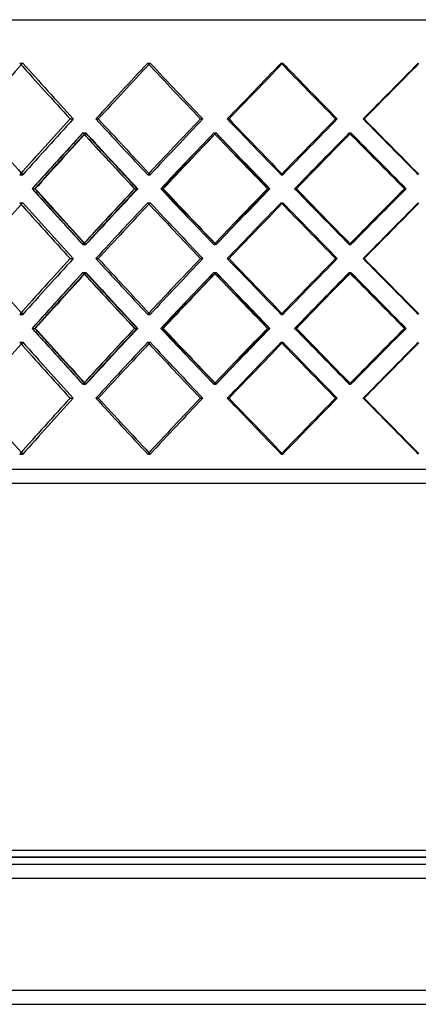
# Model space of a CAD drawing. Header units: millimetres. Extents: x -675 to 675, y -276 to 276.
# Tile 6 of 14: x -204 to -62, y -276 to 75. Entities that reach past the tile are written whole.
import ezdxf

# ---------------------------------------------------------------- set-up
doc = ezdxf.new("R2010")
doc.units = ezdxf.units.MM
doc.layers.add('HIDDEN', color=7, linetype='Continuous')
doc.layers.add('THICK', color=7, linetype='Continuous')

msp = doc.modelspace()

# ---------------------------------------------------------------- linework, layer by layer
at = {"layer": 'HIDDEN'}
for p, q in [((-204.32, 60.03), (-203.19, 60.03)), ((-204.32, 60.03), (-203.19, 60.03)), ((-158.66, 60.03), (-157.79, 60.03)), ((-158.66, 60.03), (-157.79, 60.03)), ((-111.08, 60.03), (-110.47, 60.03)), ((-111.08, 60.03), (-110.47, 60.03)), ((-186.36, 40.12), (-185.23, 40.12)), ((-186.36, 40.12), (-185.23, 40.12)), ((-177.15, 40.12), (-176.28, 40.12)), ((-139.86, 40.12), (-138.99, 40.12)), ((-139.86, 40.12), (-138.99, 40.12)), ((-130.27, 40.12), (-129.66, 40.12)), ((-91.67, 40.12), (-91.06, 40.12)), ((-91.67, 40.12), (-91.06, 40.12)), ((-81.81, 40.12), (-81.47, 40.12)), ((-181.81, 35.14), (-180.68, 35.14)), ((-181.73, 35.14), (-180.85, 35.14)), ((-135.12, 35.14), (-134.24, 35.14)), ((-135.04, 35.14), (-134.42, 35.14)), ((-86.79, 35.14), (-86.18, 35.14)), ((-86.71, 35.14), (-86.36, 35.14)), ((-204.32, 20.21), (-203.19, 20.21)), ((-204.32, 20.21), (-203.19, 20.21)), ((-158.66, 20.21), (-157.79, 20.21)), ((-158.66, 20.21), (-157.79, 20.21)), ((-111.08, 20.21), (-110.47, 20.21)), ((-111.08, 20.21), (-110.47, 20.21)), ((-199.83, 15.23), (-198.95, 15.23)), ((-163.35, 15.23), (-162.21, 15.23)), ((-163.31, 15.23), (-162.44, 15.23)), ((-153.96, 15.23), (-153.34, 15.23)), ((-115.94, 15.23), (-115.05, 15.23)), ((-115.9, 15.23), (-115.28, 15.23)), ((-106.21, 15.23), (-105.87, 15.23)), ((-67.12, 15.23), (-66.5, 15.23)), ((-67.08, 15.23), (-66.73, 15.23)), ((-204.32, 10.26), (-203.19, 10.26)), ((-204.32, 10.26), (-203.19, 10.26)), ((-158.66, 10.26), (-157.79, 10.26)), ((-158.66, 10.26), (-157.79, 10.26)), ((-111.08, 10.26), (-110.47, 10.26)), ((-111.08, 10.26), (-110.47, 10.26)), ((-181.81, -4.68), (-180.68, -4.68)), ((-181.73, -4.68), (-180.85, -4.68)), ((-135.12, -4.68), (-134.24, -4.68)), ((-135.04, -4.68), (-134.42, -4.68)), ((-86.79, -4.68), (-86.18, -4.68)), ((-86.71, -4.68), (-86.36, -4.68)), ((-186.36, -9.65), (-185.23, -9.65)), ((-186.36, -9.65), (-185.23, -9.65)), ((-177.15, -9.65), (-176.28, -9.65)), ((-139.86, -9.65), (-138.99, -9.65)), ((-139.86, -9.65), (-138.99, -9.65)), ((-130.27, -9.65), (-129.66, -9.65)), ((-91.67, -9.65), (-91.06, -9.65)), ((-91.67, -9.65), (-91.06, -9.65)), ((-81.81, -9.65), (-81.47, -9.65)), ((-181.81, -14.62), (-180.68, -14.62)), ((-181.73, -14.62), (-180.85, -14.62)), ((-135.12, -14.62), (-134.24, -14.62)), ((-135.04, -14.62), (-134.42, -14.62)), ((-86.79, -14.62), (-86.18, -14.62)), ((-86.71, -14.62), (-86.36, -14.62)), ((-204.32, -29.56), (-203.19, -29.56)), ((-204.32, -29.56), (-203.19, -29.56)), ((-158.66, -29.56), (-157.79, -29.56)), ((-158.66, -29.56), (-157.79, -29.56)), ((-111.08, -29.56), (-110.47, -29.56)), ((-111.08, -29.56), (-110.47, -29.56)), ((-199.83, -34.53), (-198.95, -34.53)), ((-163.35, -34.53), (-162.21, -34.53)), ((-163.31, -34.53), (-162.44, -34.53)), ((-153.96, -34.53), (-153.34, -34.53)), ((-115.94, -34.53), (-115.05, -34.53)), ((-115.9, -34.53), (-115.28, -34.53)), ((-106.21, -34.53), (-105.87, -34.53)), ((-67.12, -34.53), (-66.5, -34.53)), ((-67.08, -34.53), (-66.73, -34.53)), ((-204.32, -39.51), (-203.19, -39.51)), ((-204.32, -39.51), (-203.19, -39.51)), ((-158.66, -39.51), (-157.79, -39.51)), ((-158.66, -39.51), (-157.79, -39.51)), ((-111.08, -39.51), (-110.47, -39.51)), ((-111.08, -39.51), (-110.47, -39.51)), ((-181.81, -54.44), (-180.68, -54.44)), ((-181.73, -54.44), (-180.85, -54.44)), ((-135.12, -54.44), (-134.24, -54.44)), ((-135.04, -54.44), (-134.42, -54.44)), ((-86.79, -54.44), (-86.18, -54.44)), ((-86.71, -54.44), (-86.36, -54.44)), ((-186.36, -59.42), (-185.23, -59.42)), ((-186.36, -59.42), (-185.23, -59.42)), ((-177.15, -59.42), (-176.28, -59.42)), ((-139.86, -59.42), (-138.99, -59.42)), ((-139.86, -59.42), (-138.99, -59.42)), ((-130.27, -59.42), (-129.66, -59.42)), ((-91.67, -59.42), (-91.06, -59.42)), ((-91.67, -59.42), (-91.06, -59.42)), ((-81.81, -59.42), (-81.47, -59.42)), ((-204.32, -79.33), (-203.19, -79.33)), ((-204.32, -79.33), (-203.19, -79.33)), ((-158.66, -79.33), (-157.79, -79.33)), ((-158.66, -79.33), (-157.79, -79.33)), ((-111.08, -79.33), (-110.47, -79.33)), ((-111.08, -79.33), (-110.47, -79.33)), ((0, -84.8), (-450, -84.8)), ((0, -223), (-452.5, -223)), ((-545, -230.5), (545, -230.5)), ((-545, -270.5), (545, -270.5))]:
    msp.add_line(p, q, dxfattribs=at)
for centre, major_axis, ratio, start_param, end_param in [((0, 60.03), (437.71, 437.71), 0.238622, 1.805038, 1.806444), ((0, 60.03), (437.71, -437.71), 0.238622, -1.805038, -1.760781), ((0, 60.03), (-437.71, 437.71), 0.238622, 1.336555, 1.380811), ((0, 60.03), (-445.26, -445.26), 0.181067, -1.39167, -1.347659), ((0, 60.03), (442.8, 442.8), 0.181067, 1.749922, 1.750962), ((0, 60.03), (442.8, -442.8), 0.181067, -1.749922, -1.705666), ((0, 60.03), (-442.8, 442.8), 0.181067, 1.39167, 1.435927), ((0, 60.03), (-449.03, -449.03), 0.12465, -1.446786, -1.402774), ((0, 60.03), (446.54, -446.54), 0.12465, -1.694807, -1.65055), ((0, 60.03), (-446.54, 446.54), 0.12465, 1.446786, 1.491043), ((0, 60.03), (-451.43, -451.43), 0.069004, -1.501902, -1.45789), ((0, 20.21), (437.71, 437.71), 0.238622, 1.760781, 1.805038), ((0, 20.21), (-437.71, -437.71), 0.238622, -1.380811, -1.336555), ((0, 20.21), (-445.26, 445.26), 0.181067, 1.347659, 1.39167), ((0, 20.21), (442.8, 442.8), 0.181067, 1.705666, 1.749922), ((0, 20.21), (-442.8, -442.8), 0.181067, -1.435927, -1.39167), ((0, 20.21), (-449.03, 449.03), 0.12465, 1.402774, 1.446786), ((0, 20.21), (446.54, 446.54), 0.12465, 1.65055, 1.694807), ((0, 20.21), (-446.54, -446.54), 0.12465, -1.491043, -1.446786), ((0, 20.21), (-451.43, 451.43), 0.069004, 1.45789, 1.501902), ((0, 60.03), (-445.26, -445.26), 0.181067, -1.336652, -1.29252), ((0, 60.03), (-442.8, -442.8), 0.181067, -1.336346, -1.291967), ((0, 10.26), (-445.26, 445.26), 0.181067, 1.336652, 1.380677), ((0, 10.26), (437.71, 437.71), 0.238622, 1.749713, 1.751085), ((0, 10.26), (-442.8, 442.8), 0.181067, 1.336346, 1.380616), ((0, 60.03), (437.71, -437.71), 0.238622, -1.749713, -1.705334), ((0, 60.03), (-449.03, -449.03), 0.12465, -1.391768, -1.347635), ((0, 60.03), (-446.54, -446.54), 0.12465, -1.391462, -1.347083), ((0, 10.26), (-449.03, 449.03), 0.12465, 1.391768, 1.435793), ((0, 10.26), (442.8, 442.8), 0.181067, 1.694598, 1.69562), ((0, 10.26), (-446.54, 446.54), 0.12465, 1.391462, 1.435732), ((0, 60.03), (442.8, -442.8), 0.181067, -1.694598, -1.650219), ((0, 60.03), (-451.43, -451.43), 0.069004, -1.446883, -1.402751), ((0, 60.03), (-448.93, -448.93), 0.069004, -1.446577, -1.402198), ((0, 10.26), (-451.43, 451.43), 0.069004, 1.446883, 1.490908), ((0, 10.26), (-448.93, 448.93), 0.069004, 1.446577, 1.490847), ((0, 60.03), (446.54, -446.54), 0.12465, -1.639482, -1.595103), ((0, 20.21), (437.71, -437.71), 0.238622, -1.806444, -1.805038), ((0, 20.21), (442.8, -442.8), 0.181067, -1.750962, -1.749922), ((0, -29.56), (-445.26, 445.26), 0.181067, 1.29252, 1.336652), ((0, -29.56), (-442.8, 442.8), 0.181067, 1.291967, 1.336346), ((0, 20.21), (-445.26, -445.26), 0.181067, -1.380677, -1.336652), ((0, 20.21), (-442.8, -442.8), 0.181067, -1.380616, -1.336346), ((0, -29.56), (437.71, 437.71), 0.238622, 1.705334, 1.749713), ((0, -29.56), (-449.03, 449.03), 0.12465, 1.347635, 1.391768), ((0, -29.56), (-446.54, 446.54), 0.12465, 1.347083, 1.391462), ((0, 20.21), (-449.03, -449.03), 0.12465, -1.435793, -1.391768), ((0, 20.21), (-446.54, -446.54), 0.12465, -1.435732, -1.391462), ((0, -29.56), (442.8, 442.8), 0.181067, 1.650219, 1.694598), ((0, -29.56), (-451.43, 451.43), 0.069004, 1.402751, 1.446883), ((0, -29.56), (-448.93, 448.93), 0.069004, 1.402198, 1.446577), ((0, 20.21), (-451.43, -451.43), 0.069004, -1.490908, -1.446883), ((0, 20.21), (-448.93, -448.93), 0.069004, -1.490847, -1.446577), ((0, -29.56), (446.54, 446.54), 0.12465, 1.595103, 1.639482), ((0, 10.26), (437.71, 437.71), 0.238622, 1.805038, 1.806444), ((0, 10.26), (437.71, -437.71), 0.238622, -1.805038, -1.760781), ((0, 10.26), (-437.71, 437.71), 0.238622, 1.336555, 1.380811), ((0, 10.26), (-445.26, -445.26), 0.181067, -1.39167, -1.347659), ((0, 10.26), (442.8, 442.8), 0.181067, 1.749922, 1.750962), ((0, 10.26), (442.8, -442.8), 0.181067, -1.749922, -1.705666), ((0, 10.26), (-442.8, 442.8), 0.181067, 1.39167, 1.435927), ((0, 10.26), (-449.03, -449.03), 0.12465, -1.446786, -1.402774), ((0, 10.26), (446.54, -446.54), 0.12465, -1.694807, -1.65055), ((0, 10.26), (-446.54, 446.54), 0.12465, 1.446786, 1.491043), ((0, 10.26), (-451.43, -451.43), 0.069004, -1.501902, -1.45789), ((0, 20.21), (437.71, -437.71), 0.238622, -1.751085, -1.749713), ((0, 20.21), (442.8, -442.8), 0.181067, -1.69562, -1.694598), ((0, -29.56), (437.71, 437.71), 0.238622, 1.760781, 1.805038), ((0, -29.56), (-437.71, -437.71), 0.238622, -1.380811, -1.336555), ((0, -29.56), (-445.26, 445.26), 0.181067, 1.347659, 1.39167), ((0, -29.56), (442.8, 442.8), 0.181067, 1.705666, 1.749922), ((0, -29.56), (-442.8, -442.8), 0.181067, -1.435927, -1.39167), ((0, -29.56), (-449.03, 449.03), 0.12465, 1.402774, 1.446786), ((0, -29.56), (446.54, 446.54), 0.12465, 1.65055, 1.694807), ((0, -29.56), (-446.54, -446.54), 0.12465, -1.491043, -1.446786), ((0, -29.56), (-451.43, 451.43), 0.069004, 1.45789, 1.501902), ((0, 10.26), (-445.26, -445.26), 0.181067, -1.336652, -1.29252), ((0, 10.26), (-442.8, -442.8), 0.181067, -1.336346, -1.291967), ((0, -39.51), (-445.26, 445.26), 0.181067, 1.336652, 1.380677), ((0, -39.51), (437.71, 437.71), 0.238622, 1.749713, 1.751085), ((0, -39.51), (-442.8, 442.8), 0.181067, 1.336346, 1.380616), ((0, 10.26), (437.71, -437.71), 0.238622, -1.749713, -1.705334), ((0, 10.26), (-449.03, -449.03), 0.12465, -1.391768, -1.347635), ((0, 10.26), (-446.54, -446.54), 0.12465, -1.391462, -1.347083), ((0, -39.51), (-449.03, 449.03), 0.12465, 1.391768, 1.435793), ((0, -39.51), (442.8, 442.8), 0.181067, 1.694598, 1.69562), ((0, -39.51), (-446.54, 446.54), 0.12465, 1.391462, 1.435732), ((0, 10.26), (442.8, -442.8), 0.181067, -1.694598, -1.650219), ((0, 10.26), (-451.43, -451.43), 0.069004, -1.446883, -1.402751), ((0, 10.26), (-448.93, -448.93), 0.069004, -1.446577, -1.402198), ((0, -39.51), (-451.43, 451.43), 0.069004, 1.446883, 1.490908), ((0, -39.51), (-448.93, 448.93), 0.069004, 1.446577, 1.490847), ((0, 10.26), (446.54, -446.54), 0.12465, -1.639482, -1.595103), ((0, -29.56), (437.71, -437.71), 0.238622, -1.806444, -1.805038), ((0, -29.56), (442.8, -442.8), 0.181067, -1.750962, -1.749922), ((0, -79.33), (-445.26, 445.26), 0.181067, 1.29252, 1.336652), ((0, -79.33), (-442.8, 442.8), 0.181067, 1.291967, 1.336346), ((0, -29.56), (-445.26, -445.26), 0.181067, -1.380677, -1.336652), ((0, -29.56), (-442.8, -442.8), 0.181067, -1.380616, -1.336346), ((0, -79.33), (437.71, 437.71), 0.238622, 1.705334, 1.749713), ((0, -79.33), (-449.03, 449.03), 0.12465, 1.347635, 1.391768), ((0, -79.33), (-446.54, 446.54), 0.12465, 1.347083, 1.391462), ((0, -29.56), (-449.03, -449.03), 0.12465, -1.435793, -1.391768), ((0, -29.56), (-446.54, -446.54), 0.12465, -1.435732, -1.391462), ((0, -79.33), (442.8, 442.8), 0.181067, 1.650219, 1.694598), ((0, -79.33), (-451.43, 451.43), 0.069004, 1.402751, 1.446883), ((0, -79.33), (-448.93, 448.93), 0.069004, 1.402198, 1.446577), ((0, -29.56), (-451.43, -451.43), 0.069004, -1.490908, -1.446883), ((0, -29.56), (-448.93, -448.93), 0.069004, -1.490847, -1.446577), ((0, -79.33), (446.54, 446.54), 0.12465, 1.595103, 1.639482), ((0, -39.51), (437.71, 437.71), 0.238622, 1.805038, 1.806444), ((0, -39.51), (437.71, -437.71), 0.238622, -1.805038, -1.760781), ((0, -39.51), (-437.71, 437.71), 0.238622, 1.336555, 1.380811), ((0, -39.51), (-445.26, -445.26), 0.181067, -1.39167, -1.347659), ((0, -39.51), (442.8, 442.8), 0.181067, 1.749922, 1.750962), ((0, -39.51), (442.8, -442.8), 0.181067, -1.749922, -1.705666), ((0, -39.51), (-442.8, 442.8), 0.181067, 1.39167, 1.435927), ((0, -39.51), (-449.03, -449.03), 0.12465, -1.446786, -1.402774), ((0, -39.51), (446.54, -446.54), 0.12465, -1.694807, -1.65055), ((0, -39.51), (-446.54, 446.54), 0.12465, 1.446786, 1.491043), ((0, -39.51), (-451.43, -451.43), 0.069004, -1.501902, -1.45789), ((0, -29.56), (437.71, -437.71), 0.238622, -1.751085, -1.749713), ((0, -29.56), (442.8, -442.8), 0.181067, -1.69562, -1.694598), ((0, -79.33), (437.71, 437.71), 0.238622, 1.760781, 1.805038), ((0, -79.33), (-437.71, -437.71), 0.238622, -1.380811, -1.336555), ((0, -79.33), (-445.26, 445.26), 0.181067, 1.347659, 1.39167), ((0, -79.33), (442.8, 442.8), 0.181067, 1.705666, 1.749922), ((0, -79.33), (-442.8, -442.8), 0.181067, -1.435927, -1.39167), ((0, -79.33), (-449.03, 449.03), 0.12465, 1.402774, 1.446786), ((0, -79.33), (446.54, 446.54), 0.12465, 1.65055, 1.694807), ((0, -79.33), (-446.54, -446.54), 0.12465, -1.491043, -1.446786), ((0, -79.33), (-451.43, 451.43), 0.069004, 1.45789, 1.501902), ((0, -79.33), (437.71, -437.71), 0.238622, -1.806444, -1.805038), ((0, -79.33), (442.8, -442.8), 0.181067, -1.750962, -1.749922)]:
    msp.add_ellipse(centre, major_axis=major_axis, ratio=ratio, start_param=start_param, end_param=end_param, dxfattribs=at)
at = {"layer": 'THICK'}
for p, q in [((-675, 75.5), (0, 75.5)), ((-177.15, 40.12), (-176.28, 40.12)), ((-130.27, 40.12), (-129.66, 40.12)), ((-81.81, 40.12), (-81.47, 40.12)), ((-199.87, 15.23), (-198.74, 15.23)), ((-154, 15.23), (-153.12, 15.23)), ((-106.25, 15.23), (-105.64, 15.23)), ((-177.15, -9.65), (-176.28, -9.65)), ((-130.27, -9.65), (-129.66, -9.65)), ((-81.81, -9.65), (-81.47, -9.65)), ((-199.87, -34.53), (-198.74, -34.53)), ((-154, -34.53), (-153.12, -34.53)), ((-106.25, -34.53), (-105.64, -34.53)), ((-177.15, -59.42), (-176.28, -59.42)), ((-130.27, -59.42), (-129.66, -59.42)), ((-81.81, -59.42), (-81.47, -59.42)), ((0, -89.8), (-452.5, -89.8)), ((-450, -220.5), (0, -220.5)), ((-452.5, -223), (0, -223)), ((-545, -225.5), (545, -225.5)), ((-545, -230.5), (545, -230.5)), ((-545, -270.5), (545, -270.5)), ((-545, -275.5), (545, -275.5))]:
    msp.add_line(p, q, dxfattribs=at)
for centre, major_axis, ratio, start_param, end_param in [((0, 60.03), (440.14, -440.14), 0.238622, -1.805038, -1.761026), ((0, 60.03), (445.26, 445.26), 0.181067, 1.749922, 1.793934), ((0, 60.03), (445.26, -445.26), 0.181067, -1.749922, -1.70591), ((0, 60.03), (449.03, 449.03), 0.12465, 1.694807, 1.738818), ((0, 60.03), (446.54, 446.54), 0.12465, 1.695511, 1.739063), ((0, 60.03), (449.03, -449.03), 0.12465, -1.694807, -1.650795), ((0, 60.03), (451.43, 451.43), 0.069004, 1.639691, 1.683703), ((0, 60.03), (448.93, 448.93), 0.069004, 1.640076, 1.683947), ((0, 60.03), (437.71, 437.71), 0.238622, 1.806444, 1.849294), ((0, 60.03), (442.8, 442.8), 0.181067, 1.750962, 1.794179), ((0, 20.21), (437.71, -437.71), 0.238622, -1.849294, -1.806444), ((0, 20.21), (440.14, 440.14), 0.238622, 1.761026, 1.805038), ((0, 20.21), (445.26, -445.26), 0.181067, -1.793934, -1.749922), ((0, 20.21), (442.8, -442.8), 0.181067, -1.794179, -1.750962), ((0, 20.21), (445.26, 445.26), 0.181067, 1.70591, 1.749922), ((0, 20.21), (449.03, -449.03), 0.12465, -1.738818, -1.694807), ((0, 20.21), (446.54, -446.54), 0.12465, -1.739063, -1.695511), ((0, 20.21), (449.03, 449.03), 0.12465, 1.650795, 1.694807), ((0, 20.21), (451.43, -451.43), 0.069004, -1.683703, -1.639691), ((0, 20.21), (448.93, -448.93), 0.069004, -1.683947, -1.640076), ((0, 10.26), (440.14, 440.14), 0.238622, 1.750019, 1.794044), ((0, 60.03), (440.14, -440.14), 0.238622, -1.750019, -1.705887), ((0, 10.26), (445.26, 445.26), 0.181067, 1.694904, 1.738929), ((0, 60.03), (445.26, -445.26), 0.181067, -1.694904, -1.650771), ((0, 10.26), (449.03, 449.03), 0.12465, 1.639788, 1.683813), ((0, 60.03), (449.03, -449.03), 0.12465, -1.639788, -1.595656), ((0, 10.26), (437.71, 437.71), 0.238622, 1.751085, 1.793983), ((0, 10.26), (442.8, 442.8), 0.181067, 1.69562, 1.738868), ((0, 10.26), (446.54, 446.54), 0.12465, 1.640178, 1.683752), ((0, 20.21), (440.14, -440.14), 0.238622, -1.794044, -1.750019), ((0, 20.21), (437.71, -437.71), 0.238622, -1.793983, -1.751085), ((0, -29.56), (440.14, 440.14), 0.238622, 1.705887, 1.750019), ((0, 20.21), (445.26, -445.26), 0.181067, -1.738929, -1.694904), ((0, 20.21), (442.8, -442.8), 0.181067, -1.738868, -1.69562), ((0, -29.56), (445.26, 445.26), 0.181067, 1.650771, 1.694904), ((0, 20.21), (449.03, -449.03), 0.12465, -1.683813, -1.639788), ((0, 20.21), (446.54, -446.54), 0.12465, -1.683752, -1.640178), ((0, -29.56), (449.03, 449.03), 0.12465, 1.595656, 1.639788), ((0, 10.26), (437.71, 437.71), 0.238622, 1.806444, 1.849294), ((0, 10.26), (440.14, -440.14), 0.238622, -1.805038, -1.761026), ((0, 10.26), (445.26, 445.26), 0.181067, 1.749922, 1.793934), ((0, 10.26), (442.8, 442.8), 0.181067, 1.750962, 1.794179), ((0, 10.26), (445.26, -445.26), 0.181067, -1.749922, -1.70591), ((0, 10.26), (449.03, 449.03), 0.12465, 1.694807, 1.738818), ((0, 10.26), (446.54, 446.54), 0.12465, 1.695511, 1.739063), ((0, 10.26), (449.03, -449.03), 0.12465, -1.694807, -1.650795), ((0, 10.26), (451.43, 451.43), 0.069004, 1.639691, 1.683703), ((0, 10.26), (448.93, 448.93), 0.069004, 1.640076, 1.683947), ((0, -29.56), (437.71, -437.71), 0.238622, -1.849294, -1.806444), ((0, -29.56), (440.14, 440.14), 0.238622, 1.761026, 1.805038), ((0, -29.56), (445.26, -445.26), 0.181067, -1.793934, -1.749922), ((0, -29.56), (442.8, -442.8), 0.181067, -1.794179, -1.750962), ((0, -29.56), (445.26, 445.26), 0.181067, 1.70591, 1.749922), ((0, -29.56), (449.03, -449.03), 0.12465, -1.738818, -1.694807), ((0, -29.56), (446.54, -446.54), 0.12465, -1.739063, -1.695511), ((0, -29.56), (449.03, 449.03), 0.12465, 1.650795, 1.694807), ((0, -29.56), (451.43, -451.43), 0.069004, -1.683703, -1.639691), ((0, -29.56), (448.93, -448.93), 0.069004, -1.683947, -1.640076), ((0, -39.51), (440.14, 440.14), 0.238622, 1.750019, 1.794044), ((0, -39.51), (437.71, 437.71), 0.238622, 1.751085, 1.793983), ((0, 10.26), (440.14, -440.14), 0.238622, -1.750019, -1.705887), ((0, -39.51), (445.26, 445.26), 0.181067, 1.694904, 1.738929), ((0, -39.51), (442.8, 442.8), 0.181067, 1.69562, 1.738868), ((0, 10.26), (445.26, -445.26), 0.181067, -1.694904, -1.650771), ((0, -39.51), (449.03, 449.03), 0.12465, 1.639788, 1.683813), ((0, -39.51), (446.54, 446.54), 0.12465, 1.640178, 1.683752), ((0, 10.26), (449.03, -449.03), 0.12465, -1.639788, -1.595656), ((0, -29.56), (440.14, -440.14), 0.238622, -1.794044, -1.750019), ((0, -29.56), (437.71, -437.71), 0.238622, -1.793983, -1.751085), ((0, -79.33), (440.14, 440.14), 0.238622, 1.705887, 1.750019), ((0, -29.56), (445.26, -445.26), 0.181067, -1.738929, -1.694904), ((0, -29.56), (442.8, -442.8), 0.181067, -1.738868, -1.69562), ((0, -79.33), (445.26, 445.26), 0.181067, 1.650771, 1.694904), ((0, -29.56), (449.03, -449.03), 0.12465, -1.683813, -1.639788), ((0, -29.56), (446.54, -446.54), 0.12465, -1.683752, -1.640178), ((0, -79.33), (449.03, 449.03), 0.12465, 1.595656, 1.639788), ((0, -39.51), (437.71, 437.71), 0.238622, 1.806444, 1.849294), ((0, -39.51), (440.14, -440.14), 0.238622, -1.805038, -1.761026), ((0, -39.51), (445.26, 445.26), 0.181067, 1.749922, 1.793934), ((0, -39.51), (442.8, 442.8), 0.181067, 1.750962, 1.794179), ((0, -39.51), (445.26, -445.26), 0.181067, -1.749922, -1.70591), ((0, -39.51), (449.03, 449.03), 0.12465, 1.694807, 1.738818), ((0, -39.51), (446.54, 446.54), 0.12465, 1.695511, 1.739063), ((0, -39.51), (449.03, -449.03), 0.12465, -1.694807, -1.650795), ((0, -39.51), (451.43, 451.43), 0.069004, 1.639691, 1.683703), ((0, -39.51), (448.93, 448.93), 0.069004, 1.640076, 1.683947), ((0, -79.33), (437.71, -437.71), 0.238622, -1.849294, -1.806444), ((0, -79.33), (440.14, 440.14), 0.238622, 1.761026, 1.805038), ((0, -79.33), (445.26, -445.26), 0.181067, -1.793934, -1.749922), ((0, -79.33), (442.8, -442.8), 0.181067, -1.794179, -1.750962), ((0, -79.33), (445.26, 445.26), 0.181067, 1.70591, 1.749922), ((0, -79.33), (449.03, -449.03), 0.12465, -1.738818, -1.694807), ((0, -79.33), (446.54, -446.54), 0.12465, -1.739063, -1.695511), ((0, -79.33), (449.03, 449.03), 0.12465, 1.650795, 1.694807), ((0, -79.33), (451.43, -451.43), 0.069004, -1.683703, -1.639691), ((0, -79.33), (448.93, -448.93), 0.069004, -1.683947, -1.640076)]:
    msp.add_ellipse(centre, major_axis=major_axis, ratio=ratio, start_param=start_param, end_param=end_param, dxfattribs=at)

doc.saveas('drawing.dxf')
